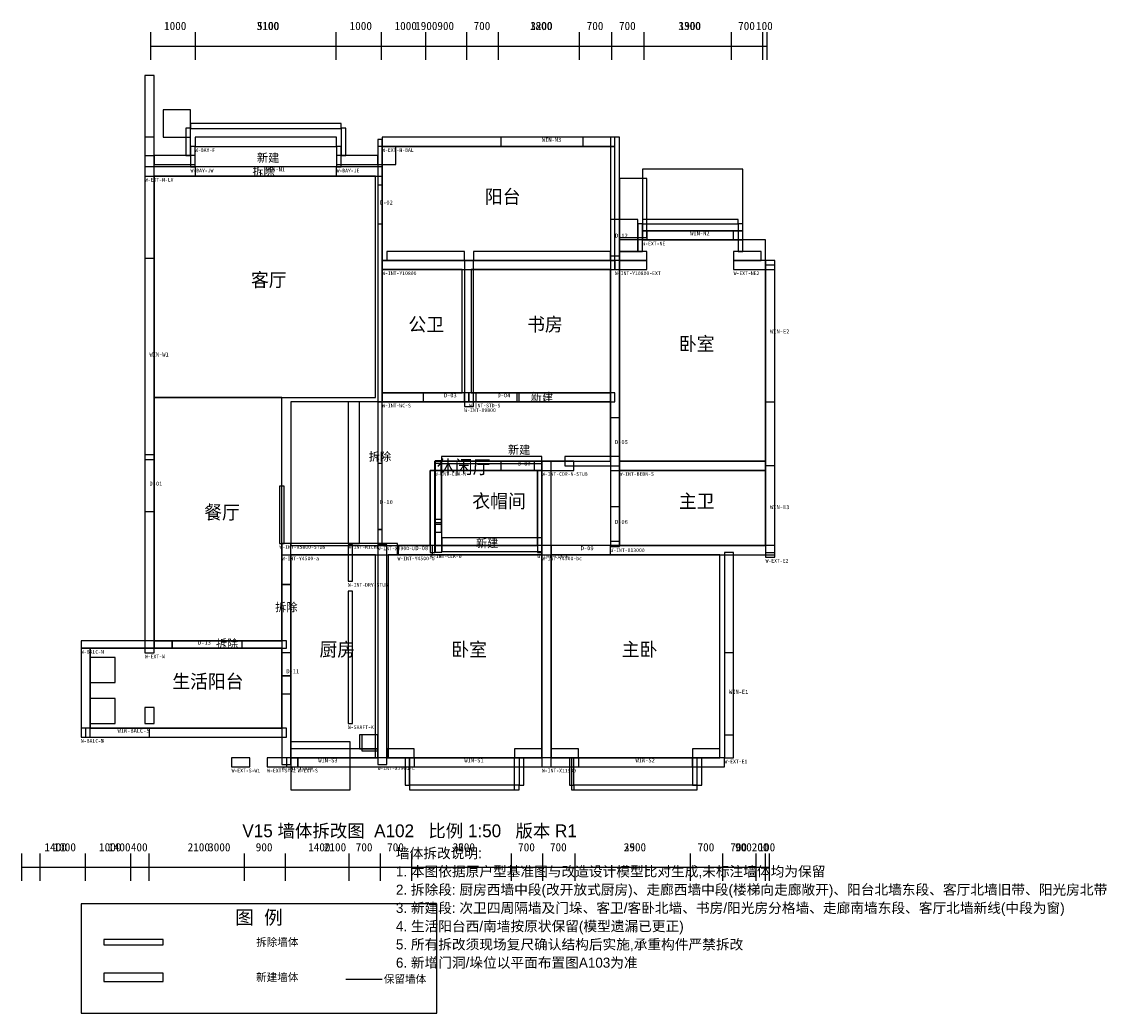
# Model space of a CAD drawing. Header units: millimetres. Extents: x 0 to 23766, y -5600 to 16133.
import ezdxf
from ezdxf.enums import TextEntityAlignment as Align

# ---------------------------------------------------------------- set-up
doc = ezdxf.new("R2010")
doc.units = ezdxf.units.MM
doc.header["$LTSCALE"] = 200
for name, color, linetype in [('A-DEMO', 1, 'Continuous'), ('A-DIMS', 1, 'Continuous'), ('A-DOOR', 3, 'Continuous'), ('A-EXIST', 8, 'Continuous'), ('A-NEW', 7, 'Continuous'), ('A-NOTE', 7, 'Continuous'), ('A-ROOM', 2, 'Continuous'), ('A-SOURCE-REF', 5, 'Continuous'), ('A-TEXT', 7, 'Continuous'), ('A-UNCERTAIN', 9, 'CONTINUOUS'), ('A-WINDOW', 4, 'Continuous')]:
    doc.layers.add(name, color=color, linetype=linetype)
doc.styles.add('HZTXT', font='STHeiti Medium.ttc')

msp = doc.modelspace()

# ---------------------------------------------------------------- linework, layer by layer
at = {"layer": 'A-DEMO'}
for points in [[(7900, 13400), (13000, 13400), (13000, 13600), (7900, 13600)], [(2700, 12750), (7900, 12750), (7900, 12950), (2700, 12950)], [(7800, 5000), (7900, 5000), (7900, 7800), (7800, 7800)], [(5700, 1800), (5900, 1800), (5900, 3800), (5700, 3800)], [(3300, 2400), (5800, 2400), (5800, 2560), (3300, 2560)], [(1800, -4100), (3100, -4100), (3100, -3980), (1800, -3980)]]:
    msp.add_lwpolyline(points, close=True, dxfattribs=at)
at = {"layer": 'A-DIMS'}
for p, q in [((2831, 15300), (2831, 15900)), ((2831, 15300), (2831, 15900)), ((3807, 15300), (3807, 15900)), ((6887, 15300), (6887, 15900)), ((7882, 15300), (7882, 15900)), ((7882, 15300), (7882, 15900)), ((8858, 15300), (8858, 15900)), ((9757, 15300), (9757, 15900)), ((9757, 15300), (9757, 15900)), ((10446, 15300), (10446, 15900)), ((12225, 15300), (12225, 15900)), ((12933, 15300), (12933, 15900)), ((12933, 15300), (12933, 15900)), ((13641, 15300), (13641, 15900)), ((15554, 15300), (15554, 15900)), ((16243, 15300), (16243, 15900)), ((16243, 15300), (16243, 15900)), ((16338, 15300), (16338, 15900)), ((2831, 15600), (7882, 15600)), ((2831, 15600), (3807, 15600)), ((3807, 15600), (6887, 15600)), ((6887, 15600), (7882, 15600)), ((7882, 15600), (9757, 15600)), ((7882, 15600), (8858, 15600)), ((8858, 15600), (9757, 15600)), ((9757, 15600), (12933, 15600)), ((9757, 15600), (10446, 15600)), ((10446, 15600), (12225, 15600)), ((12225, 15600), (12933, 15600)), ((12933, 15600), (16243, 15600)), ((12933, 15600), (13641, 15600)), ((13641, 15600), (15554, 15600)), ((15554, 15600), (16243, 15600)), ((16243, 15600), (16338, 15600)), ((0, -2700), (0, -2100)), ((402, -2700), (402, -2100)), ((1397, -2700), (1397, -2100)), ((1397, -2700), (1397, -2100)), ((2391, -2700), (2391, -2100)), ((2793, -2700), (2793, -2100)), ((2793, -2700), (2793, -2100)), ((4879, -2700), (4879, -2100)), ((5778, -2700), (5778, -2100)), ((5778, -2700), (5778, -2100)), ((7174, -2700), (7174, -2100)), ((7863, -2700), (7863, -2100)), ((7863, -2700), (7863, -2100)), ((8552, -2700), (8552, -2100)), ((10733, -2700), (10733, -2100)), ((11421, -2700), (11421, -2100)), ((11421, -2700), (11421, -2100)), ((12129, -2700), (12129, -2100)), ((14655, -2700), (14655, -2100)), ((15363, -2700), (15363, -2100)), ((15363, -2700), (15363, -2100)), ((16090, -2700), (16090, -2100)), ((16300, -2700), (16300, -2100)), ((16300, -2700), (16300, -2100)), ((16386, -2700), (16386, -2100)), ((0, -2400), (1397, -2400)), ((402, -2400), (1397, -2400)), ((1397, -2400), (2793, -2400)), ((1397, -2400), (2391, -2400)), ((2391, -2400), (2793, -2400)), ((2793, -2400), (5778, -2400)), ((2793, -2400), (4879, -2400)), ((4879, -2400), (5778, -2400)), ((5778, -2400), (7863, -2400)), ((5778, -2400), (7174, -2400)), ((7174, -2400), (7863, -2400)), ((7863, -2400), (11421, -2400)), ((7863, -2400), (8552, -2400)), ((8552, -2400), (10733, -2400)), ((10733, -2400), (11421, -2400)), ((11421, -2400), (15363, -2400)), ((11421, -2400), (12129, -2400)), ((12129, -2400), (14655, -2400)), ((14655, -2400), (15363, -2400)), ((15363, -2400), (16300, -2400)), ((15363, -2400), (16090, -2400)), ((16090, -2400), (16300, -2400)), ((16300, -2400), (16386, -2400))]:
    msp.add_line(p, q, dxfattribs=at)
at = {"layer": 'A-DOOR'}
for points in [[(7800, 11700), (7900, 11700), (7900, 12550), (7800, 12550)], [(8800, 7800), (9700, 7800), (9700, 8000), (8800, 8000)], [(12900, 6300), (13100, 6300), (13100, 7450), (12900, 7450)], [(2700, 5400), (2900, 5400), (2900, 6530), (2700, 6530)], [(12900, 4750), (13100, 4750), (13100, 5500), (12900, 5500)], [(8250, 4450), (9000, 4450), (9000, 4650), (8250, 4650)], [(11600, 4450), (12900, 4450), (12900, 4650), (11600, 4650)], [(2900, 2400), (4830, 2400), (4830, 2560), (2900, 2560)], [(5700, 1400), (5900, 1400), (5900, 2300), (5700, 2300)]]:
    msp.add_lwpolyline(points, close=True, dxfattribs=at)
at = {"layer": 'A-EXIST'}
for points in [[(2700, 2300), (2900, 2300), (2900, 13600), (2700, 13600)], [(3800, 13400), (6900, 13400), (6900, 13600), (3800, 13600)], [(7800, 7800), (7900, 7800), (7900, 13550), (7800, 13550)], [(12900, 4630), (13100, 4630), (13100, 13600), (12900, 13600)], [(7900, 10700), (13000, 10700), (13000, 10900), (7900, 10900)], [(9700, 7700), (9900, 7700), (9900, 10900), (9700, 10900)], [(16300, 4400), (16500, 4400), (16500, 10900), (16300, 10900)], [(7900, 7800), (9800, 7800), (9800, 8000), (7900, 8000)], [(11400, -200), (11600, -200), (11600, 6500), (11400, 6500)], [(13100, 6300), (16300, 6300), (16300, 6500), (13100, 6500)], [(7800, 4670), (7900, 4670), (7900, 5000), (7800, 5000)], [(5700, 4450), (8236, 4450), (8236, 4700), (5700, 4700)], [(5700, 3800), (5900, 3800), (5900, 4700), (5700, 4700)], [(7800, -150), (8000, -150), (8000, 4670), (7800, 4670)], [(8236, 4450), (11400, 4450), (11400, 4650), (8236, 4650)], [(11400, 4450), (16500, 4450), (16500, 4650), (11400, 4650)], [(15400, 0), (15600, 0), (15600, 4500), (15400, 4500)], [(1300, 2400), (3300, 2400), (3300, 2560), (1300, 2560)], [(1300, 450), (1500, 450), (1500, 2400), (1300, 2400)], [(5700, -150), (5900, -150), (5900, 1800), (5700, 1800)], [(1300, 450), (5800, 450), (5800, 650), (1300, 650)], [(6050, -200), (15400, -200), (15400, 0), (6050, 0)], [(1300, -5600), (9100, -5600), (9100, -3200), (1300, -3200)]]:
    msp.add_lwpolyline(points, close=True, dxfattribs=at)
msp.add_lwpolyline([(7100, -4850), (7900, -4850)], dxfattribs=at)
at = {"layer": 'A-NEW'}
for points in [[(2700, 13200), (2900, 13200), (2900, 14953), (2700, 14953)], [(3600, 13200), (3700, 13200), (3700, 13800), (3600, 13800)], [(3700, 13790), (7000, 13790), (7000, 13900), (3700, 13900)], [(7000, 13200), (7100, 13200), (7100, 13800), (7000, 13800)], [(7800, 13000), (8200, 13000), (8200, 13400), (7800, 13400)], [(2900, 13000), (3800, 13000), (3800, 13200), (2900, 13200)], [(6900, 13000), (7800, 13000), (7800, 13200), (6900, 13200)], [(13100, 11100), (13500, 11100), (13500, 11800), (13100, 11800)], [(13500, 11100), (13600, 11100), (13600, 11700), (13500, 11700)], [(13600, 11700), (15700, 11700), (15700, 11800), (13600, 11800)], [(15700, 11100), (15800, 11100), (15800, 11700), (15700, 11700)], [(8000, 10900), (9700, 10900), (9700, 11100), (8000, 11100)], [(9900, 10900), (12900, 10900), (12900, 11100), (9900, 11100)], [(13100, 10900), (13700, 10900), (13700, 11100), (13100, 11100)], [(15600, 10900), (16200, 10900), (16200, 11100), (15600, 11100)], [(10850, 7800), (12900, 7800), (12900, 8000), (10850, 8000)], [(9050, 5120), (9200, 5120), (9200, 6450), (9050, 6450)], [(9050, 5230), (9200, 5230), (9200, 6450), (9050, 6450)], [(9059, 4507), (9209, 4507), (9209, 6507), (9059, 6507)], [(9200, 6450), (11400, 6450), (11400, 6600), (9200, 6600)], [(11900, 6400), (13100, 6400), (13100, 6600), (11900, 6600)], [(9050, 4942), (9200, 4942), (9200, 5150), (9050, 5150)], [(9209, 4524), (11400, 4524), (11400, 4823), (9209, 4823)], [(7400, 200), (7800, 200), (7800, 500), (7400, 500)], [(7450, 150), (7800, 150), (7800, 500), (7450, 500)], [(5900, 0), (7800, 0), (7800, 200), (5900, 200)], [(8000, 0), (8600, 0), (8600, 200), (8000, 200)], [(8400, -600), (8500, -600), (8500, 0), (8400, 0)], [(10800, 0), (11400, 0), (11400, 200), (10800, 200)], [(10900, -600), (11000, -600), (11000, 0), (10900, 0)], [(11600, 0), (12200, 0), (12200, 200), (11600, 200)], [(12000, -600), (12100, -600), (12100, 0), (12000, 0)], [(14700, 0), (15300, 0), (15300, 200), (14700, 200)], [(14700, -600), (14900, -600), (14900, 0), (14700, 0)], [(8500, -700), (10900, -700), (10900, -600), (8500, -600)], [(12100, -700), (14800, -700), (14800, -600), (12100, -600)], [(1800, -4900), (3100, -4900), (3100, -4720), (1800, -4720)]]:
    msp.add_lwpolyline(points, close=True, dxfattribs=at)
at = {"layer": 'A-ROOM'}
for points in [[(7900, 10900), (13000, 10900), (13000, 13400), (7900, 13400)], [(2900, 7900), (7750, 7900), (7750, 12750), (2900, 12750)], [(7900, 8000), (9650, 8000), (9650, 10700), (7900, 10700)], [(9850, 8000), (12900, 8000), (12900, 10700), (9850, 10700)], [(13100, 4650), (16300, 4650), (16300, 6300), (13100, 6300)], [(5900, 0), (7750, 0), (7750, 4450), (5900, 4450)], [(8030, 0), (11400, 0), (11400, 4450), (8030, 4450)], [(11600, 0), (15300, 0), (15300, 4450), (11600, 4450)], [(1500, 650), (5700, 650), (5700, 2400), (1500, 2400)]]:
    msp.add_lwpolyline(points, close=True, dxfattribs=at)
at = {"layer": 'A-UNCERTAIN'}
for points in [[(3100, 13600), (3700, 13600), (3700, 14200), (3100, 14200)], [(10500, 13400), (12300, 13400), (12300, 13600), (10500, 13600)], [(3700, 12950), (3800, 12950), (3800, 13400), (3700, 13400)], [(6900, 12950), (7000, 12950), (7000, 13400), (6900, 13400)], [(13600, 11550), (15800, 11550), (15800, 12900), (13600, 12900)], [(13100, 11400), (13700, 11400), (13700, 12700), (13100, 12700)], [(12900, 11000), (13100, 11000), (13100, 11800), (12900, 11800)], [(13600, 11350), (15800, 11350), (15800, 11550), (13600, 11550)], [(13700, 11350), (15600, 11350), (15600, 11550), (13700, 11550)], [(13100, 6500), (16300, 6500), (16300, 11350), (13100, 11350)], [(2700, 6650), (2900, 6650), (2900, 10940), (2700, 10940)], [(13000, 10700), (13700, 10700), (13700, 10900), (13000, 10900)], [(15600, 10700), (16500, 10700), (16500, 10900), (15600, 10900)], [(2900, 2560), (5700, 2560), (5700, 7900), (2900, 7900)], [(9800, 7800), (13000, 7800), (13000, 8000), (9800, 8000)], [(9950, 7800), (10900, 7800), (10900, 8000), (9950, 8000)], [(5900, 4650), (8950, 4650), (8950, 6300), (9050, 6300), (9050, 6500), (12900, 6500), (12900, 7800), (5900, 7800)], [(7150, 4700), (7400, 4700), (7400, 7800), (7150, 7800)], [(7800, 4670), (7900, 4670), (7900, 6450), (7800, 6450)], [(9050, 6300), (11400, 6300), (11400, 6500), (9050, 6500)], [(10500, 6300), (11240, 6300), (11240, 6500), (10500, 6500)], [(11400, 6300), (12100, 6300), (12100, 6500), (11400, 6500)], [(8950, 4500), (9050, 4500), (9050, 6300), (8950, 6300)], [(9050, 4650), (11300, 4650), (11300, 6300), (9050, 6300)], [(11300, 4500), (11400, 4500), (11400, 6300), (11300, 6300)], [(16300, 4500), (16500, 4500), (16500, 6400), (16300, 6400)], [(5650, 4700), (5750, 4700), (5750, 5950), (5650, 5950)], [(7150, 3870), (7250, 3870), (7250, 4670), (7150, 4670)], [(7150, 750), (7250, 750), (7250, 3650), (7150, 3650)], [(1500, 1650), (2050, 1650), (2050, 2200), (1500, 2200)], [(1500, 750), (2050, 750), (2050, 1300), (1500, 1300)], [(2700, 750), (2900, 750), (2900, 1100), (2700, 1100)], [(1400, 450), (2800, 450), (2800, 650), (1400, 650)], [(5900, -700), (7200, -700), (7200, 350), (5900, 350)], [(4600, -200), (5000, -200), (5000, 0), (4600, 0)], [(5380, -200), (6050, -200), (6050, 0), (5380, 0)], [(8500, -700), (10800, -700), (10800, 0), (8500, 0)], [(12050, -700), (14800, -700), (14800, 0), (12050, 0)]]:
    msp.add_lwpolyline(points, close=True, dxfattribs=at)
at = {"layer": 'A-WINDOW'}
for points in [[(3800, 12750), (6900, 12750), (6900, 12950), (3800, 12950)], [(16300, 7800), (16500, 7800), (16500, 10800), (16300, 10800)], [(15400, 500), (15600, 500), (15600, 2300), (15400, 2300)], [(5800, -200), (7200, -200), (7200, 0), (5800, 0)], [(8600, -200), (10800, -200), (10800, 0), (8600, 0)], [(12200, -200), (14700, -200), (14700, 0), (12200, 0)]]:
    msp.add_lwpolyline(points, close=True, dxfattribs=at)

# ---------------------------------------------------------------- texts
at = {"layer": 'A-DEMO', "style": 'HZTXT'}
for p in [(5300, 12850), (7850, 6600), (5800, 3300), (4500, 2500)]:
    msp.add_text('拆除', height=180, dxfattribs=at).set_placement(p, align=Align.MIDDLE_CENTER)
at = {"layer": 'A-DIMS'}
for s, p in [('1000', (3119, 15950)), ('3100', (5147, 15950)), ('5100', (5157, 15950)), ('1000', (7185, 15950)), ('1000', (8170, 15950)), ('1900', (8620, 15950)), ('900', (9107, 15950)), ('700', (9901, 15950)), ('3200', (11145, 15950)), ('1800', (11135, 15950)), ('700', (12379, 15950)), ('700', (13087, 15950)), ('3300', (14388, 15950)), ('1900', (14397, 15950)), ('700', (15698, 15950)), ('100', (16090, 15950)), ('1400', (498, -2050)), ('1000', (699, -2050)), ('1000', (1694, -2050)), ('1400', (1895, -2050)), ('400', (2392, -2050)), ('2100', (3636, -2050)), ('3000', (4085, -2050)), ('900', (5128, -2050)), ('1400', (6276, -2050)), ('2100', (6620, -2050)), ('700', (7319, -2050)), ('700', (8007, -2050)), ('3600', (9442, -2050)), ('2200', (9442, -2050)), ('700', (10877, -2050)), ('700', (11575, -2050)), ('3900', (13192, -2050)), ('2500', (13192, -2050)), ('700', (14809, -2050)), ('700', (15526, -2050)), ('900', (15631, -2050)), ('200', (15995, -2050)), ('100', (16143, -2050))]:
    msp.add_text(s, height=180, dxfattribs=at).set_placement(p)
at = {"layer": 'A-NEW', "style": 'HZTXT'}
for p in [(5400, 13150), (11400, 7900), (10900, 6750), (10200, 4700)]:
    msp.add_text('新建', height=180, dxfattribs=at).set_placement(p, align=Align.MIDDLE_CENTER)
at = {"layer": 'A-NOTE', "style": 'HZTXT'}
for s, height, p in [('V15 墙体拆改图  A102   比例 1:50   版本 R1', 280, (8500, -1600)), ('图  例', 300, (5200, -3500)), ('拆除墙体', 170, (5600, -4040)), ('新建墙体', 170, (5600, -4810)), ('保留墙体', 170, (8400, -4850))]:
    msp.add_text(s, height=height, dxfattribs=at).set_placement(p, align=Align.MIDDLE_CENTER)
for s, p in [('墙体拆改说明:', (8200, -2200)), ('1. 本图依据原户型基准图与改造设计模型比对生成,未标注墙体均为保留', (8200, -2600)), ('2. 拆除段: 厨房西墙中段(改开放式厨房)、走廊西墙中段(楼梯向走廊敞开)、阳台北墙东段、客厅北墙旧带、阳光房北带', (8200, -3000)), ('3. 新建段: 次卫四周隔墙及门垛、客卫/客卧北墙、书房/阳光房分格墙、走廊南墙东段、客厅北墙新线(中段为窗)', (8200, -3400)), ('4. 生活阳台西/南墙按原状保留(模型遗漏已更正)', (8200, -3800)), ('5. 所有拆改须现场复尺确认结构后实施,承重构件严禁拆改', (8200, -4200)), ('6. 新增门洞/垛位以平面布置图A103为准', (8200, -4600))]:
    msp.add_text(s, height=220, dxfattribs=at).set_placement(p)
at = {"layer": 'A-SOURCE-REF'}
for s, height, p in [('WIN-N3', 90, (11400, 13500)), ('W-BAY-F', 80, (3800, 13280)), ('W-EXT-N-BAL', 80, (7900, 13280)), ('W-BAY-JW', 80, (3700, 12830)), ('WIN-N1', 90, (5350, 12850)), ('W-BAY-JE', 80, (6900, 12830)), ('W-EXT-N-LV', 80, (2700, 12630)), ('D-02', 90, (7850, 12125)), ('D-12', 90, (13000, 11400)), ('WIN-N2', 90, (14650, 11450)), ('W-EXT-NE', 80, (13600, 11230)), ('W-INT-Y10800', 80, (7900, 10580)), ('W-INT-Y10800-EXT', 80, (13000, 10580)), ('W-EXT-NE2', 80, (15600, 10580)), ('WIN-E2', 90, (16400, 9300)), ('WIN-W1', 90, (2800, 8795)), ('D-03', 90, (9250, 7900)), ('D-04', 90, (10425, 7900)), ('W-INT-WC-S', 80, (7900, 7680)), ('W-INT-X9800', 80, (9700, 7580)), ('W-INT-STD-S', 80, (9800, 7680)), ('D-05', 90, (13000, 6875)), ('D-07', 90, (10870, 6400)), ('W-INT-CLK-N', 80, (9050, 6180)), ('W-INT-COR-N-STUB', 80, (11400, 6180)), ('W-INT-BEDN-S', 80, (13100, 6180)), ('D-01', 90, (2800, 5965)), ('D-10', 90, (7850, 5560)), ('WIN-E3', 90, (16400, 5450)), ('D-06', 90, (13000, 5125)), ('W-INT-X5800-STUB', 80, (5650, 4580)), ('W-INT-NICHE', 80, (7150, 4580)), ('W-INT-X7900-U', 80, (7800, 4550)), ('D-08', 90, (8625, 4550)), ('D-09', 90, (12250, 4550)), ('W-INT-X13000', 80, (12900, 4510)), ('W-INT-Y4500-a', 80, (5700, 4330)), ('W-INT-Y4500-b', 80, (8236, 4330)), ('W-INT-CLK-W', 80, (8950, 4380)), ('W-INT-CLK-E', 80, (11300, 4380)), ('W-INT-Y4500-bc', 80, (11400, 4330)), ('W-EXT-E2', 80, (16300, 4280)), ('W-INT-DRY-STUB', 80, (7150, 3750)), ('D-13', 90, (3865, 2480)), ('W-BALC-N', 80, (1300, 2280)), ('W-EXT-W', 80, (2700, 2180)), ('D-11', 90, (5800, 1850)), ('WIN-E1', 90, (15500, 1400)), ('WIN-BALC-S', 90, (2100, 550)), ('W-SHAFT-K', 80, (7150, 630)), ('W-BALC-W', 80, (1300, 330)), ('W-BALC-S', 80, (1300, 330)), ('W-INT-X5800', 80, (5700, -270)), ('WIN-S3', 90, (6500, -100)), ('W-INT-X7900-L', 80, (7800, -270)), ('WIN-S1', 90, (9700, -100)), ('WIN-S2', 90, (13450, -100)), ('W-EXT-E1', 80, (15400, -120)), ('W-EXT-S-W1', 80, (4600, -320)), ('W-EXT-S-W2', 80, (5380, -320)), ('W-EXT-S', 80, (6050, -320)), ('W-INT-X11500', 80, (11400, -320))]:
    msp.add_text(s, height=height, dxfattribs=at).set_placement(p)
at = {"layer": 'A-TEXT'}
for s, p in [('阳台', (10150, 12150)), ('客厅', (5025, 10325)), ('公卫', (8475, 9350)), ('书房', (11075, 9350)), ('卧室', (14400, 8925)), ('休闲厅', (9100, 6225)), ('衣帽间', (9875, 5475)), ('主卫', (14400, 5475)), ('餐厅', (4000, 5230)), ('厨房', (6525, 2225)), ('卧室', (9415, 2225)), ('主卧', (13150, 2225)), ('生活阳台', (3300, 1525))]:
    msp.add_text(s, height=300, dxfattribs=at).set_placement(p)

doc.saveas('drawing.dxf')
